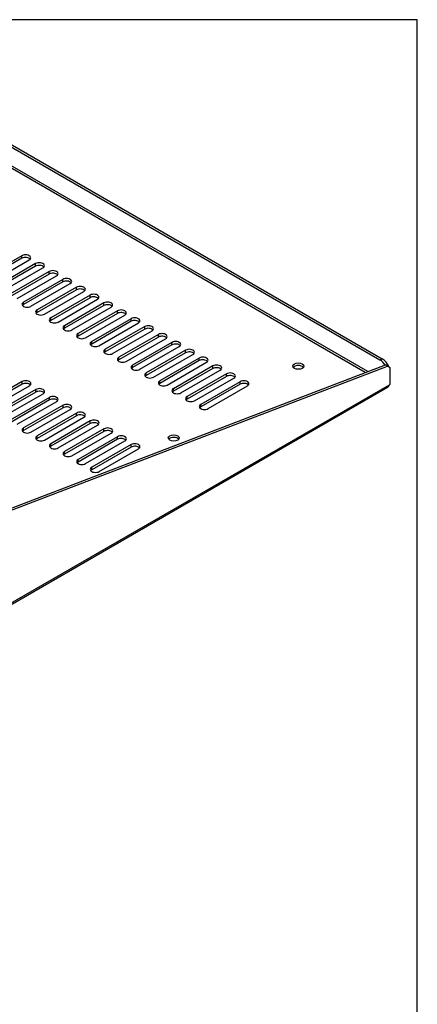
# Model space of a CAD drawing. Header units: inches. Extents: x 0 to 81.2, y 0 to 59.8.
# Tile 14 of 14: x 71 to 80, y 37.4 to 59.8. Entities that reach past the tile are written whole.
import ezdxf

# ---------------------------------------------------------------- set-up
doc = ezdxf.new("R2010")
doc.units = ezdxf.units.IN
doc.header["$MEASUREMENT"] = 0
doc.layers.add('COM56027-2', color=7, linetype='Continuous')
doc.layers.add('Default', color=7, linetype='Continuous')

# ---------------------------------------------------------------- blocks, each defined once
blk = doc.blocks.new('SE5')
at = {"layer": 'COM56027-2', "color": 7, "linetype": 'Continuous'}
for p, q in [((67.233, 58.933), (79.152, 52.052)), ((67.284, 58.963), (79.203, 52.081)), ((78.818, 51.764), (67.056, 58.555)), ((78.879, 51.788), (67.072, 58.605)), ((71.022, 54.42), (70.127, 53.904)), ((71.022, 54.362), (70.127, 53.845)), ((71.022, 54.362), (71.022, 54.42)), ((70.294, 53.808), (71.188, 54.324)), ((71.332, 54.241), (70.437, 53.725)), ((71.332, 54.183), (70.437, 53.666)), ((70.603, 53.629), (71.498, 54.146)), ((71.332, 54.183), (71.332, 54.241)), ((71.641, 54.063), (70.747, 53.546)), ((71.641, 54.004), (70.747, 53.487)), ((70.913, 53.45), (71.807, 53.967)), ((71.641, 54.004), (71.641, 54.063)), ((71.951, 53.884), (71.057, 53.367)), ((71.951, 53.825), (71.057, 53.309)), ((71.223, 53.271), (72.117, 53.788)), ((72.261, 53.705), (71.366, 53.189)), ((71.951, 53.825), (71.951, 53.884)), ((72.261, 53.646), (72.261, 53.705)), ((72.261, 53.646), (71.366, 53.13)), ((71.532, 53.093), (72.427, 53.609)), ((72.57, 53.526), (71.676, 53.01)), ((72.57, 53.467), (71.676, 52.951)), ((72.57, 53.467), (72.57, 53.526)), ((71.057, 53.309), (71.057, 53.367)), ((71.842, 52.914), (72.737, 53.43)), ((72.88, 53.347), (71.986, 52.831)), ((72.88, 53.289), (71.986, 52.772)), ((72.152, 52.735), (73.046, 53.251)), ((72.88, 53.289), (72.88, 53.347)), ((71.366, 53.13), (71.366, 53.189)), ((73.19, 53.169), (72.295, 52.652)), ((73.19, 53.11), (72.295, 52.593)), ((72.462, 52.556), (73.356, 53.073)), ((73.19, 53.11), (73.19, 53.169)), ((71.676, 52.951), (71.676, 53.01)), ((71.986, 52.772), (71.986, 52.831)), ((73.5, 52.99), (72.605, 52.473)), ((73.5, 52.931), (72.605, 52.415)), ((72.771, 52.377), (73.666, 52.894)), ((73.809, 52.811), (72.915, 52.295)), ((73.5, 52.931), (73.5, 52.99)), ((73.809, 52.752), (73.809, 52.811)), ((72.295, 52.593), (72.295, 52.652)), ((73.809, 52.752), (72.915, 52.236)), ((73.081, 52.199), (73.975, 52.715)), ((74.119, 52.632), (73.224, 52.116)), ((74.119, 52.573), (73.224, 52.057)), ((74.119, 52.573), (74.119, 52.632)), ((72.605, 52.415), (72.605, 52.473)), ((73.391, 52.02), (74.285, 52.536)), ((74.429, 52.453), (73.534, 51.937)), ((74.429, 52.395), (73.534, 51.878)), ((73.7, 51.841), (74.595, 52.357)), ((74.429, 52.395), (74.429, 52.453)), ((72.915, 52.236), (72.915, 52.295)), ((74.738, 52.275), (73.844, 51.758)), ((74.738, 52.216), (73.844, 51.699)), ((74.01, 51.662), (74.905, 52.179)), ((74.738, 52.216), (74.738, 52.275)), ((67.463, 47.42), (79.274, 51.939)), ((67.514, 47.391), (79.324, 51.909)), ((73.224, 52.057), (73.224, 52.116)), ((73.534, 51.878), (73.534, 51.937)), ((75.048, 52.096), (74.154, 51.579)), ((75.048, 52.037), (74.154, 51.521)), ((74.32, 51.483), (75.214, 52)), ((75.358, 51.917), (74.463, 51.4)), ((75.048, 52.037), (75.048, 52.096)), ((75.358, 51.858), (75.358, 51.917)), ((79.152, 52.052), (79.203, 52.081)), ((79.324, 51.909), (79.274, 51.939)), ((79.38, 51.877), (79.324, 51.909)), ((73.844, 51.699), (73.844, 51.758)), ((75.358, 51.858), (74.463, 51.342)), ((74.63, 51.305), (75.524, 51.821)), ((75.668, 51.738), (74.773, 51.222)), ((75.668, 51.679), (74.773, 51.163)), ((75.668, 51.679), (75.668, 51.738)), ((79.38, 51.506), (79.38, 51.877)), ((65.872, 43.7), (79.365, 51.49)), ((71.025, 51.561), (70.13, 51.045)), ((71.025, 51.502), (70.13, 50.986)), ((70.296, 50.949), (71.191, 51.465)), ((71.025, 51.502), (71.025, 51.561)), ((74.154, 51.521), (74.154, 51.579)), ((74.939, 51.126), (75.834, 51.642)), ((75.977, 51.559), (75.083, 51.043)), ((75.977, 51.501), (75.083, 50.984)), ((75.249, 50.947), (76.143, 51.463)), ((75.977, 51.501), (75.977, 51.559)), ((65.872, 43.663), (79.326, 51.431)), ((71.334, 51.382), (70.44, 50.866)), ((71.334, 51.323), (70.44, 50.807)), ((70.606, 50.77), (71.501, 51.286)), ((71.334, 51.323), (71.334, 51.382)), ((74.463, 51.342), (74.463, 51.4)), ((71.644, 51.203), (70.75, 50.687)), ((71.644, 51.145), (70.75, 50.628)), ((70.916, 50.591), (71.81, 51.107)), ((71.954, 51.024), (71.059, 50.508)), ((71.644, 51.145), (71.644, 51.203)), ((71.954, 50.966), (71.954, 51.024)), ((74.773, 51.163), (74.773, 51.222)), ((75.083, 50.984), (75.083, 51.043)), ((71.954, 50.966), (71.059, 50.449)), ((71.226, 50.412), (72.12, 50.929)), ((72.264, 50.846), (71.369, 50.329)), ((72.264, 50.787), (71.369, 50.27)), ((72.264, 50.787), (72.264, 50.846)), ((71.535, 50.233), (72.43, 50.75)), ((72.573, 50.667), (71.679, 50.15)), ((72.573, 50.608), (71.679, 50.092)), ((71.845, 50.055), (72.739, 50.571)), ((72.573, 50.608), (72.573, 50.667)), ((71.059, 50.449), (71.059, 50.508)), ((72.883, 50.488), (71.988, 49.972)), ((72.883, 50.429), (71.988, 49.913)), ((72.155, 49.876), (73.049, 50.392)), ((72.883, 50.429), (72.883, 50.488)), ((71.369, 50.27), (71.369, 50.329)), ((71.679, 50.092), (71.679, 50.15)), ((73.193, 50.309), (72.298, 49.793)), ((73.193, 50.25), (72.298, 49.734)), ((72.464, 49.697), (73.359, 50.213)), ((73.502, 50.13), (72.608, 49.614)), ((73.193, 50.25), (73.193, 50.309)), ((73.502, 50.072), (73.502, 50.13)), ((71.988, 49.913), (71.988, 49.972)), ((73.502, 50.072), (72.608, 49.555)), ((72.774, 49.518), (73.669, 50.034)), ((72.298, 49.734), (72.298, 49.793)), ((72.608, 49.555), (72.608, 49.614))]:
    blk.add_line(p, q, dxfattribs=at)
for centre, major_axis, start_param, end_param in [((71.105, 54.372), (-0.117, 0), 2.356194, 5.497787), ((71.105, 54.314), (-0.117, 0), 3.589734, 5.497787), ((71.415, 54.194), (-0.117, 0), 2.356194, 5.497787), ((71.415, 54.135), (-0.117, 0), 3.589734, 5.497787), ((71.724, 54.015), (-0.117, 0), 2.356194, 5.497787), ((71.724, 53.956), (-0.117, 0), 3.589734, 5.497787), ((72.034, 53.836), (-0.117, 0), 2.356194, 5.497787), ((72.034, 53.777), (-0.117, 0), 3.589734, 5.497787), ((72.344, 53.657), (-0.117, 0), 2.356194, 5.497787), ((72.344, 53.598), (-0.117, 0), 3.589734, 5.497787), ((72.654, 53.478), (-0.117, 0), 2.356194, 5.497787), ((72.654, 53.419), (-0.117, 0), 3.589734, 5.497787), ((71.14, 53.319), (0.118, 0), 2.356194, 5.497787), ((71.14, 53.261), (0.118, 0), 2.356194, 2.693452), ((72.963, 53.299), (-0.117, 0), 2.356194, 5.497787), ((72.963, 53.241), (-0.117, 0), 3.589734, 5.497787), ((71.449, 53.141), (0.118, 0), 2.356194, 5.497787), ((71.449, 53.082), (0.118, 0), 2.356194, 2.693452), ((73.273, 53.121), (-0.117, 0), 2.356194, 5.497787), ((73.273, 53.062), (-0.117, 0), 3.589734, 5.497787), ((73.583, 52.942), (-0.117, 0), 2.356194, 5.497787), ((71.759, 52.962), (0.118, 0), 2.356194, 5.497787), ((71.759, 52.903), (0.118, 0), 2.356194, 2.693452), ((72.069, 52.783), (0.118, 0), 2.356194, 5.497787), ((73.583, 52.883), (-0.117, 0), 3.589734, 5.497787), ((73.892, 52.763), (-0.117, 0), 2.356194, 5.497787), ((72.069, 52.724), (0.118, 0), 2.356194, 2.693452), ((72.378, 52.604), (0.118, 0), 2.356194, 5.497787), ((72.378, 52.545), (0.118, 0), 2.356194, 2.693452), ((73.892, 52.704), (-0.117, 0), 3.589734, 5.497787), ((74.202, 52.584), (-0.117, 0), 2.356194, 5.497787), ((74.202, 52.525), (-0.117, 0), 3.589734, 5.497787), ((72.688, 52.425), (0.118, 0), 2.356194, 5.497787), ((72.688, 52.367), (0.118, 0), 2.356194, 2.693452), ((74.512, 52.405), (-0.117, 0), 2.356194, 5.497787), ((74.512, 52.347), (-0.117, 0), 3.589734, 5.497787), ((72.998, 52.247), (0.118, 0), 2.356194, 5.497787), ((72.998, 52.188), (0.118, 0), 2.356194, 2.693452), ((74.821, 52.227), (-0.117, 0), 2.356194, 5.497787), ((74.821, 52.168), (-0.117, 0), 3.589734, 5.497787), ((75.131, 52.048), (-0.117, 0), 2.356194, 5.497787), ((73.308, 52.068), (0.118, 0), 2.356194, 5.497787), ((73.308, 52.009), (0.118, 0), 2.356194, 2.693452), ((73.617, 51.889), (0.118, 0), 2.356194, 5.497787), ((75.131, 51.989), (-0.117, 0), 3.589734, 5.497787), ((75.441, 51.869), (-0.117, 0), 2.356194, 5.497787), ((77.298, 51.854), (0.125, 0), 0.419489, 2.722104), ((79.152, 51.848), (0.125, -0.217), 1.646606, 2.356194), ((79.203, 51.877), (-0.125, 0.217), 4.45059, 5.497787), ((73.617, 51.83), (0.118, 0), 2.356194, 2.693452), ((73.927, 51.71), (0.118, 0), 2.356194, 5.497787), ((73.927, 51.651), (0.118, 0), 2.356194, 2.693452), ((75.441, 51.81), (-0.117, 0), 3.589734, 5.497787), ((75.751, 51.69), (-0.117, 0), 2.356194, 5.497787), ((75.751, 51.631), (-0.117, 0), 3.589734, 5.497787), ((71.108, 51.513), (-0.117, 0), 2.356194, 5.497787), ((71.108, 51.454), (-0.117, 0), 3.589734, 5.497787), ((74.237, 51.531), (0.118, 0), 2.356194, 5.497787), ((74.237, 51.473), (0.118, 0), 2.356194, 2.693452), ((76.06, 51.511), (-0.117, 0), 2.356194, 5.497787), ((76.06, 51.453), (-0.117, 0), 3.589734, 5.497787), ((79.387, 51.465), (0.0275, 0.0476), 0.960641, 1.381623), ((71.417, 51.334), (-0.117, 0), 2.356194, 5.497787), ((71.417, 51.275), (-0.117, 0), 3.589734, 5.497787), ((71.727, 51.155), (-0.117, 0), 2.356194, 5.497787), ((74.546, 51.353), (0.118, 0), 2.356194, 5.497787), ((74.546, 51.294), (0.118, 0), 2.356194, 2.693452), ((71.727, 51.097), (-0.117, 0), 3.589734, 5.497787), ((72.037, 50.977), (-0.117, 0), 2.356194, 5.497787), ((74.856, 51.174), (0.118, 0), 2.356194, 5.497787), ((74.856, 51.115), (0.118, 0), 2.356194, 2.693452), ((75.166, 50.995), (0.118, 0), 2.356194, 5.497787), ((72.037, 50.918), (-0.117, 0), 3.589734, 5.497787), ((72.347, 50.798), (-0.117, 0), 2.356194, 5.497787), ((72.347, 50.739), (-0.117, 0), 3.589734, 5.497787), ((75.166, 50.936), (0.118, 0), 2.356194, 2.693452), ((72.656, 50.619), (-0.117, 0), 2.356194, 5.497787), ((72.656, 50.56), (-0.117, 0), 3.589734, 5.497787), ((71.142, 50.46), (0.118, 0), 2.356194, 5.497787), ((71.142, 50.401), (0.118, 0), 2.356194, 2.693452), ((72.966, 50.44), (-0.117, 0), 2.356194, 5.497787), ((72.966, 50.381), (-0.117, 0), 3.589734, 5.497787), ((73.276, 50.261), (-0.117, 0), 2.356194, 5.497787), ((71.452, 50.281), (0.118, 0), 2.356194, 5.497787), ((71.452, 50.222), (0.118, 0), 2.356194, 2.693452), ((71.762, 50.102), (0.118, 0), 2.356194, 5.497787), ((73.276, 50.202), (-0.117, 0), 3.589734, 5.497787), ((73.585, 50.082), (-0.117, 0), 2.356194, 5.497787), ((74.47, 50.221), (0.125, 0), 0.419489, 2.722104), ((71.762, 50.044), (0.118, 0), 2.356194, 2.693452), ((72.072, 49.924), (0.118, 0), 2.356194, 5.497787), ((72.072, 49.865), (0.118, 0), 2.356194, 2.693452), ((73.585, 50.024), (-0.117, 0), 3.589734, 5.497787), ((72.381, 49.745), (0.118, 0), 2.356194, 5.497787), ((72.381, 49.686), (0.118, 0), 2.356194, 2.693452), ((72.691, 49.566), (0.118, 0), 2.356194, 5.497787), ((72.691, 49.507), (0.118, 0), 2.356194, 2.693452)]:
    blk.add_ellipse(centre, major_axis=major_axis, ratio=0.57735, start_param=start_param, end_param=end_param, dxfattribs=at)
for centre in [(77.298, 51.913), (74.47, 50.28)]:
    blk.add_ellipse(centre, major_axis=(0.125, 0), ratio=0.57735, dxfattribs=at)
blk.add_open_spline([(79.365, 51.49), (79.362, 51.483), (79.359, 51.477), (79.353, 51.465), (79.35, 51.46), (79.344, 51.45), (79.341, 51.445), (79.335, 51.438), (79.331, 51.434), (79.327, 51.432), (79.326, 51.431), (79.325, 51.43)], degree=3, knots=[0, 0, 0, 0, 0.125, 0.125, 0.25, 0.25, 0.375, 0.375, 0.5, 0.5, 0.5300992, 0.5300992, 0.5300992, 0.5300992], dxfattribs=at)

msp = doc.modelspace()

# ---------------------------------------------------------------- linework, layer by layer
at = {"layer": 'Default', "color": 7, "linetype": 'Continuous'}
for p, q in [((80, 59.783), (0, 59.783)), ((80, 0), (80, 59.783))]:
    msp.add_line(p, q, dxfattribs=at)

# ---------------------------------------------------------------- block references
at = {"layer": 'Default'}
msp.add_blockref('SE5', (0, 0), dxfattribs=at)

doc.saveas('drawing.dxf')
